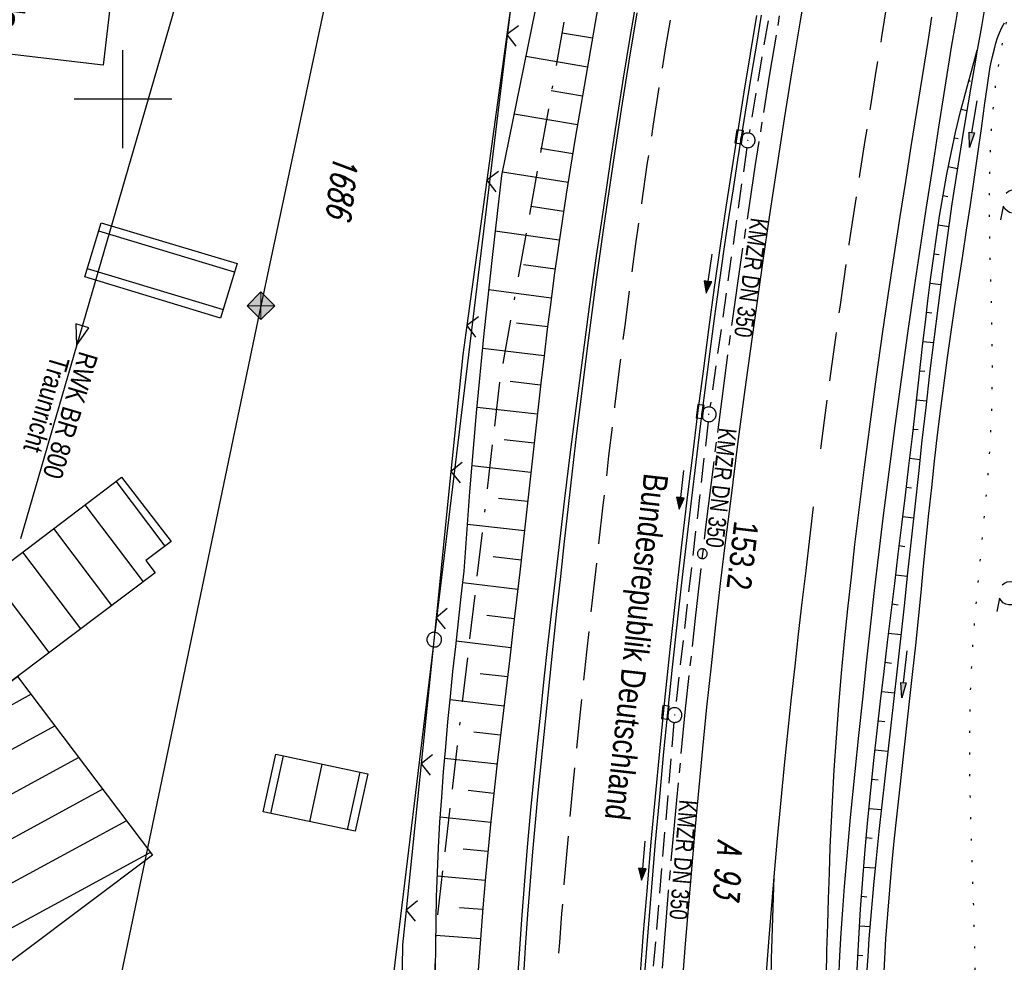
# Model space of a CAD drawing. Extents: x 510637 to 511182, y 471777 to 472747.
# Tile 20 of 42: x 510789 to 510890, y 472212 to 472308. Entities that reach past the tile are written whole.
import ezdxf
from ezdxf.enums import TextEntityAlignment as Align

# ---------------------------------------------------------------- set-up
doc = ezdxf.new("R2010")
doc.units = 0
doc.header["$LTSCALE"] = 10
doc.header["$MEASUREMENT"] = 0
for name, pattern in [('ACAD_ISO16W100', [73, 15, -6.5, 15, -6.5, 15, -7, 1, -7]), ('ACHSE', [5.5, 4, -0.5, 0.5, -0.5]), ('AUSGEZOGEN', [0]), ('LT00', [0]), ('LT05', [0.7, 0.5, -0.2]), ('LT07', [0.22, 0.02, -0.2]), ('STRICHLINIE2', [0.375, 0.25, -0.125])]:
    doc.linetypes.add(name, pattern=pattern)
doc.layers.get('0').update_dxf_attribs({"linetype": 'LT00'})
for name, color, linetype in [('-AX-020', 250, 'ACHSE'), ('-Halt-Pfeil', 4, 'LT00'), ('-Haltung', 182, 'STRICHLINIE2'), ('-Haltungsbeschriftung', 182, 'LT00'), ('-ST-20-1', 250, 'LT00'), ('ABWASSERLTG', 24, 'LT00'), ('ABWASSERLTG_FLIEßPF', 26, 'Continuous'), ('ABWASSERLTG_TEXT', 26, 'Continuous'), ('BAB-KABEL', 220, 'ACAD_ISO16W100'), ('BRD', 255, 'Continuous'), ('BW_TEXT', 20, 'AUSGEZOGEN'), ('DFK_AB_L', 21, 'LT00'), ('DFK_AB_P', 7, 'LT00'), ('DFK_BEB_SCHR', 254, 'LT00'), ('DFK_BEBAUUNG', 250, 'LT00'), ('DFK_BES-NAME', 255, 'LT00'), ('DFK_FLUR_NR', 250, 'LT00'), ('GEHOELZ_SYMB', 252, 'Continuous'), ('PFEIL', 140, 'AUSGEZOGEN'), ('STROM_FREILTG', 80, 'STROMFREILEITUNG'), ('STROM_TEXT', 80, 'Continuous'), ('V94_AFBR_BAB', 250, 'LT00'), ('V94_BOESCH', 250, 'LT00'), ('V94_BOSCHUNG', 250, 'LT00'), ('V94_GEHOELZ', 250, 'LT07'), ('V94_GRABEN', 250, 'LT00'), ('V94_KA_PRUF', 182, 'LT00'), ('V94_LD_MARK', 250, 'LT00'), ('V94_LG_MARK', 250, 'LT05'), ('V94_RASTER', 250, 'LT00'), ('V94_RINNE', 182, 'LT00'), ('V94_SINKK', 182, 'LT00'), ('V94_ZAUN', 40, 'LT00')]:
    doc.layers.add(name, color=color, linetype=linetype)
doc.styles.add('Beschrift', font='ARIAL.TTF')
doc.styles.add('Haltungsbeschriftung', font='ARIAL.TTF', dxfattribs={"width": 0.75})
doc.styles.get("Standard").update_dxf_attribs({"font": 'romans.shx'})
doc.styles.add('Strom', font='txt.shx')
doc.styles.add('Versorgungsltg', font='ARIAL.TTF', dxfattribs={"width": 0.8, "height": 2})
doc.linetypes.add('STROMFREILEITUNG', pattern='A,12.7,-5.5,["xx",Strom,S=2.5,R=0,X=-2.6,Y=-0.85],-4.35', length=22.55)

# ---------------------------------------------------------------- blocks, each defined once
blk = doc.blocks.new('SYMB0003')
at = {"color": 0, "linetype": 'ByBlock'}
for p, q in [((-0.015712, 0), (0.010166, 0.012015)), ((0, -0.021257), (-0.015712, 0)), ((0.010166, 0.012015), (0, -0.021257))]:
    blk.add_line(p, q, dxfattribs=at)
for points in [[(-0.031395, 0.499013), (-0.093691, 0.491144), (-0.154509, 0.475528), (-0.21289, 0.452414), (-0.267913, 0.422164), (-0.318712, 0.385257), (-0.364484, 0.342274), (-0.404509, 0.293893), (-0.438154, 0.240877), (-0.464888, 0.184062), (-0.484292, 0.124345), (-0.496058, 0.062667), (-0.5, 0)], [(-0.5, 0), (-0.496058, -0.062667), (-0.484292, -0.124345), (-0.464888, -0.184062), (-0.438154, -0.240877), (-0.404509, -0.293893), (-0.364485, -0.342274), (-0.318712, -0.385257), (-0.267914, -0.422164), (-0.21289, -0.452414), (-0.154509, -0.475529), (-0.093691, -0.491144), (-0.031395, -0.499014), (0.031395, -0.499014)], [(0.5, 0), (0.496057, 0.062667), (0.484292, 0.124345), (0.464888, 0.184062), (0.438153, 0.240877), (0.404509, 0.293893), (0.364484, 0.342274), (0.318712, 0.385257), (0.267913, 0.422164), (0.21289, 0.452414), (0.154509, 0.475528), (0.093691, 0.491144), (0.031395, 0.499013), (-0.031395, 0.499013)], [(0.031395, -0.499014), (0.093691, -0.491144), (0.154509, -0.475529), (0.21289, -0.452414), (0.267914, -0.422164), (0.318712, -0.385257), (0.364485, -0.342274), (0.404509, -0.293893), (0.438154, -0.240877), (0.464889, -0.184062), (0.484292, -0.124345), (0.496058, -0.062667), (0.5, 0)]]:
    blk.add_lwpolyline(points, dxfattribs=at)
blk = doc.blocks.new('SYMB0002')
at = {"color": 0, "linetype": 'ByBlock'}
for points in [[(-0.031395, 0.499013), (-0.093691, 0.491144), (-0.154509, 0.475528), (-0.21289, 0.452414), (-0.267913, 0.422164), (-0.318712, 0.385257), (-0.364484, 0.342274), (-0.404509, 0.293893), (-0.438154, 0.240877), (-0.464888, 0.184062), (-0.484292, 0.124345), (-0.496058, 0.062667), (-0.5, 0)], [(-0.5, 0), (-0.496058, -0.062667), (-0.484292, -0.124345), (-0.464888, -0.184062), (-0.438154, -0.240877), (-0.404509, -0.293893), (-0.364485, -0.342274), (-0.318712, -0.385257), (-0.267914, -0.422164), (-0.21289, -0.452414), (-0.154509, -0.475529), (-0.093691, -0.491144), (-0.031395, -0.499014), (0.031395, -0.499014)], [(0.5, 0), (0.496057, 0.062667), (0.484292, 0.124345), (0.464888, 0.184062), (0.438153, 0.240877), (0.404509, 0.293893), (0.364484, 0.342274), (0.318712, 0.385257), (0.267913, 0.422164), (0.21289, 0.452414), (0.154509, 0.475528), (0.093691, 0.491144), (0.031395, 0.499013), (-0.031395, 0.499013)], [(0.031395, -0.499014), (0.093691, -0.491144), (0.154509, -0.475529), (0.21289, -0.452414), (0.267914, -0.422164), (0.318712, -0.385257), (0.364485, -0.342274), (0.404509, -0.293893), (0.438154, -0.240877), (0.464889, -0.184062), (0.484292, -0.124345), (0.496058, -0.062667), (0.5, 0)]]:
    blk.add_lwpolyline(points, dxfattribs=at)
blk = doc.blocks.new('SYMB0024')
at = {"color": 0, "linetype": 'ByBlock'}
for p, q in [((-0.5, 0.5), (0, 0)), ((0, 0), (0.5, 0.5))]:
    blk.add_line(p, q, dxfattribs=at)
blk = doc.blocks.new('Pfreil3')
at = {"layer": 'PFEIL'}
blk.add_hatch(color=256, dxfattribs=at).paths.add_polyline_path([(-1.55, 0.27), (-1.55, -0.27), (0, 0)])
for p, q in [((-1.55, 0), (-4.83, 0)), ((-1.55, -0.27), (-1.55, 0.27)), ((-1.55, 0.27), (0, 0)), ((0, 0), (-1.55, -0.27))]:
    blk.add_line(p, q, dxfattribs=at)
blk = doc.blocks.new('SYMB0652')
at = {"color": 0, "linetype": 'ByBlock'}
blk.add_lwpolyline([(-0.15, -0.075), (0.15, -0.075), (0.15, 0.075), (-0.15, 0.075), (-0.15, -0.075)], dxfattribs=at)
blk = doc.blocks.new('GEHOELZ_SYMB')
at = {"layer": 'GEHOELZ_SYMB'}
blk.add_line((0, 0), (1.4, 0), dxfattribs=at)
blk.add_lwpolyline([(-1.39, 0.02), (-1.61, 0.22), (-1.78, 0.47), (-1.88, 0.76), (-1.9, 1.06), (-1.84, 1.36), (-1.72, 1.64), (-1.53, 1.87), (-1.28, 2.05), (-1, 2.16), (-0.7, 2.2), (-0.4, 2.16), (-0.12, 2.05), (0.13, 1.87), (0.32, 1.64), (0.44, 1.36), (0.5, 1.06), (0.48, 0.76), (0.38, 0.47), (0.21, 0.22), (-0.01, 0.02)], dxfattribs=at)
blk = doc.blocks.new('ABWASSER-FLIEßPF')
at = {"layer": 'ABWASSERLTG_FLIEßPF'}
for p, q in [((0, 0), (-0.211, 0.07)), ((-0.211, 0.07), (-0.211, -0.07)), ((-0.211, -0.07), (0, 0))]:
    blk.add_line(p, q, dxfattribs=at)
blk = doc.blocks.new('SYMB0070')
at = {"color": 0, "linetype": 'ByBlock'}
for p, q in [((-0.5, 0), (0.2, 0)), ((0.5, 0), (0.2, 0.1)), ((0.2, 0.1), (0.2, 0)), ((0.468, 0), (0.21, 0.086)), ((0.21, 0.086), (0.21, -0.086)), ((0.21, -0.086), (0.468, 0)), ((0.22, -0.072), (0.437, 0)), ((0.23, -0.058), (0.405, 0)), ((0.24, -0.045), (0.374, 0)), ((0.342, 0), (0.25, 0.031)), ((0.25, 0.031), (0.25, -0.031)), ((0.25, -0.031), (0.342, 0)), ((0.26, -0.017), (0.31, 0)), ((0.27, -0.003), (0.279, 0))]:
    blk.add_line(p, q, dxfattribs=at)
for points in [[(0.2, 0), (0.2, -0.1), (0.5, 0)], [(0.437, 0), (0.22, 0.072), (0.22, -0.072)], [(0.405, 0), (0.23, 0.058), (0.23, -0.058)], [(0.374, 0), (0.24, 0.045), (0.24, -0.045)], [(0.31, 0), (0.26, 0.017), (0.26, -0.017)], [(0.279, 0), (0.27, 0.003), (0.27, -0.003)]]:
    blk.add_lwpolyline(points, dxfattribs=at)

msp = doc.modelspace()

# ---------------------------------------------------------------- hatches: boundary and pattern name
at = {"layer": 'STROM_TEXT'}
h = msp.add_hatch(color=256, dxfattribs=at)
h.paths.add_polyline_path([(510815.5, 472278.91), (510814.09, 472278.91), (510814.09, 472277.5)])
h.paths.add_polyline_path([(510814.09, 472280.32), (510814.09, 472278.91), (510815.5, 472278.91)])
h.paths.add_polyline_path([(510814.09, 472280.32), (510812.68, 472278.91), (510814.09, 472278.91)])
h.paths.add_polyline_path([(510814.09, 472278.91), (510812.68, 472278.91), (510814.09, 472277.5)])

# ---------------------------------------------------------------- linework, layer by layer
at = {"layer": '-AX-020', "ltscale": 0.2, "flags": 128}
msp.add_lwpolyline([(511023.59, 472714.43), (511020.98, 472710.35), (511016.01, 472702.43), (511011.12, 472694.47), (511006.29, 472686.47), (511001.53, 472678.43), (510996.84, 472670.35), (510992.22, 472662.22), (510987.67, 472654.06), (510983.19, 472645.86), (510978.78, 472637.62), (510974.44, 472629.35), (510970.17, 472621.04), (510965.98, 472612.69), (510961.85, 472604.3), (510957.8, 472595.88), (510953.82, 472587.43), (510949.91, 472578.94), (510946.07, 472570.42), (510942.31, 472561.87), (510938.62, 472553.28), (510935.01, 472544.67), (510931.46, 472536.02), (510928, 472527.34), (510924.6, 472518.64), (510921.29, 472509.9), (510918.04, 472501.14), (510914.87, 472492.35), (510911.78, 472483.53), (510908.76, 472474.69), (510905.82, 472465.82), (510902.96, 472456.92), (510900.17, 472448), (510897.45, 472439.06), (510894.82, 472430.1), (510892.26, 472421.11), (510889.78, 472412.1), (510887.37, 472403.07), (510885.04, 472394.02), (510882.79, 472384.95), (510880.62, 472375.87), (510878.53, 472366.76), (510876.51, 472357.64), (510874.57, 472348.49), (510872.71, 472339.34), (510870.93, 472330.16), (510869.23, 472320.98), (510867.6, 472311.77), (510866.06, 472302.56), (510864.59, 472293.33), (510863.2, 472284.09), (510861.89, 472274.84), (510860.67, 472265.57), (510859.52, 472256.3), (510858.45, 472247.02), (510857.45, 472237.73), (510856.54, 472228.43), (510855.71, 472219.12), (510854.96, 472209.81), (510854.29, 472200.49), (510853.7, 472191.16), (510853.18, 472181.83), (510852.75, 472172.5), (510852.4, 472163.16), (510852.13, 472153.82), (510851.93, 472144.48), (510851.82, 472135.13), (510851.79, 472125.79), (510851.84, 472116.44), (510851.96, 472107.1), (510852.01, 472104.71), (510852.24, 472095.37), (510852.54, 472086.03), (510852.93, 472076.69), (510853.39, 472067.36), (510853.92, 472058.03), (510854.53, 472048.71), (510855.21, 472039.39), (510855.96, 472030.07), (510856.78, 472020.77), (510857.67, 472011.46), (510858.63, 472002.17), (510859.65, 471992.88), (510860.73, 471983.6), (510861.88, 471974.33), (510863.09, 471965.06), (510864.36, 471955.8), (510865.69, 471946.55), (510867.08, 471937.31), (510868.53, 471928.08), (510870.02, 471918.86), (510871.58, 471909.64), (510873.18, 471900.44), (510874.84, 471891.24), (510876.54, 471882.05), (510878.3, 471872.88), (510880.1, 471863.71), (510881.95, 471854.55), (510883.84, 471845.4), (510885.78, 471836.26), (510887.76, 471827.12), (510889.78, 471818), (510891.83, 471808.88), (510893.93, 471799.78), (510894.29, 471798.25)], dxfattribs=at)
at = {"layer": '-Haltung'}
for p, q in [((510869.66, 472330.2), (510863.96, 472296.54)), ((510863.73, 472295.06), (510859.97, 472268.56)), ((510859.78, 472267.07), (510856.44, 472237.86)), ((510856.29, 472236.37), (510853.89, 472208.07))]:
    msp.add_line(p, q, dxfattribs=at)
at = {"layer": 'ABWASSERLTG', "flags": 128}
msp.add_lwpolyline([(510928.78, 472388.83), (510909.4, 472387.79), (510865.65, 472386.21), (510827.2, 472384.79), (510789.53, 472255.1)], dxfattribs=at)
at = {"layer": 'BAB-KABEL', "ltscale": 0.03, "flags": 128}
msp.add_lwpolyline([(511002.28, 472716.92), (510983.88, 472687.19), (510959.58, 472643.76), (510934.3, 472604.33), (510904.8, 472574.33), (510913.91, 472558.29), (510911.7, 472550.67), (510911.23, 472549.24), (510895.97, 472514.71), (510882.66, 472477.92), (510872.4, 472460.75), (510857.5, 472432.35), (510836.1, 472381.12), (510836.28, 472368.89), (510832.94, 472355.97), (510830.18, 472332.03), (510848.22, 472325.54), (510838.51, 472271.42), (510831.97, 472215.43), (510830.7, 472169.39), (510828.83, 472118.66), (510829.08, 472067.62), (510833.95, 472011.74), (510842.44, 471951.44), (510849.98, 471906.34), (510856.18, 471866.27), (510867.23, 471812.82), (510870.2, 471801.06)], dxfattribs=at)
at = {"layer": 'DFK_AB_L'}
for p, q in [((510831.89, 472245.55), (510839.96, 472311.92)), ((510827.49, 472209.13), (510831.71, 472244.07))]:
    msp.add_line(p, q, dxfattribs=at)
at = {"layer": 'DFK_BEB_SCHR'}
for p, q in [((510811.41, 472282.35), (510797.52, 472286.52)), ((510796.35, 472282.7), (510810.24, 472278.53)), ((510804.3, 472254.37), (510799.3, 472260.99)), ((510796.11, 472258.57), (510802.06, 472250.71)), ((510798.86, 472248.3), (510792.93, 472256.15)), ((510789.74, 472253.74), (510795.66, 472245.9)), ((510792.47, 472243.49), (510786.55, 472251.32)), ((510790.62, 472239.23), (510756.26, 472220.55)), ((510758.7, 472217.33), (510793.05, 472236)), ((510795.49, 472232.77), (510761.14, 472214.1)), ((510815.12, 472227.04), (510816.41, 472232.94)), ((510820.33, 472232.11), (510819.04, 472226.22)), ((510822.95, 472225.4), (510824.24, 472231.28)), ((510763.58, 472210.87), (510797.92, 472229.54)), ((510800.35, 472226.31), (510766.02, 472207.65)), ((510768.46, 472204.42), (510802.79, 472223.08))]:
    msp.add_line(p, q, dxfattribs=at)
at = {"layer": 'DFK_BEBAUUNG'}
for points in [[(510720.06, 472282.91, 0), (510734.92, 472290.99, 0), (510737.42, 472289.1, 0), (510746.91, 472276.46, 0), (510766.17, 472251.03, 0), (510773.46, 472241.4, 0), (510779.34, 472233.62, 0), (510789.24, 472241.06, 0), (510803.01, 472222.79, 0), (510782.85, 472207.67, 0), (510794.25, 472192.62, 0), (510783.51, 472184.52, 0), (510722.79, 472264.82, 0), (510720.06, 472282.91, 0)], [(510797.78, 472287.38, 0), (510811.67, 472283.21, 0), (510809.97, 472277.65, 0), (510796.1, 472281.87, 0), (510797.78, 472287.38, 0)], [(510779.34, 472233.62, 0), (510773.46, 472241.4, 0), (510799.86, 472261.41, 0), (510804.94, 472254.84, 0), (510802.34, 472252.9, 0), (510803.28, 472251.63, 0), (510789.24, 472241.06, 0), (510779.34, 472233.62, 0)], [(510814.33, 472227.21, 0), (510815.62, 472233.11, 0), (510825.03, 472231.11, 0), (510823.73, 472225.24, 0), (510814.33, 472227.21, 0)]]:
    msp.add_polyline3d(points, dxfattribs=at)
at = {"layer": 'STROM_FREILTG', "ltscale": 0.1}
msp.add_lwpolyline([(510905.66, 472728.2), (510864.67, 472516.83), (510814.09, 472278.91), (510736.48, 471907.84), (510717.74, 471818.86)], dxfattribs=at)
at = {"layer": 'STROM_TEXT', "lineweight": 0}
for p, q in [((510814.09, 472280.32), (510814.09, 472277.5)), ((510812.68, 472278.91), (510815.5, 472278.91))]:
    msp.add_line(p, q, dxfattribs=at)
at = {"layer": 'STROM_TEXT', "linetype": 'Continuous', "flags": 128}
msp.add_lwpolyline([(510814.09, 472277.5), (510815.5, 472278.91), (510814.09, 472280.32), (510812.68, 472278.91)], close=True, dxfattribs=at)
at = {"layer": 'V94_AFBR_BAB'}
for points in [[(510857.17, 472209.75), (510857.48, 472213.74), (510857.8, 472217.74), (510858.14, 472221.73), (510858.49, 472225.73), (510858.85, 472229.72), (510859.24, 472233.71), (510859.66, 472237.92), (510860.11, 472242.13), (510860.58, 472246.33), (510861.06, 472250.54), (510861.57, 472254.74), (510862.09, 472258.94), (510862.86, 472265.03), (510863.67, 472271.12), (510864.51, 472277.21), (510865.38, 472283.29), (510866.1, 472288.19), (510866.84, 472293.1), (510867.6, 472298), (510868.38, 472302.9), (510869.18, 472307.79), (510869.8, 472311.45)], [(510840.21, 472208.29), (510840.46, 472212.26), (510840.74, 472216.23), (510841.05, 472220.19), (510841.34, 472223.63), (510841.65, 472227.07), (510841.98, 472230.5), (510842.32, 472233.93), (510842.68, 472237.37), (510843.04, 472240.8), (510843.42, 472244.23), (510843.98, 472249.23), (510844.56, 472254.23), (510845.15, 472259.22), (510845.76, 472264.22), (510846.39, 472269.21), (510847.04, 472274.14), (510847.7, 472279.07), (510848.39, 472284), (510849.11, 472288.92), (510849.85, 472293.84), (510850.49, 472298), (510851.15, 472302.16), (510851.83, 472306.32), (510852.52, 472310.47)], [(510873.14, 472210.14), (510873.24, 472212.51), (510873.37, 472214.87), (510873.53, 472217.23), (510873.71, 472219.59), (510873.9, 472221.94), (510874.11, 472224.29), (510874.34, 472226.64), (510874.57, 472228.99), (510874.81, 472231.33), (510875.18, 472235.03), (510875.57, 472238.73), (510875.97, 472242.43), (510876.37, 472246.13), (510876.79, 472249.82), (510877.22, 472253.52), (510877.67, 472257.22), (510878.26, 472261.94), (510878.88, 472266.66), (510879.52, 472271.38), (510880.18, 472276.1), (510880.86, 472280.81), (510881.47, 472284.9), (510882.09, 472288.99), (510882.72, 472293.07), (510883.36, 472297.16), (510884.01, 472301.24), (510884.66, 472305.32), (510885.07, 472307.82), (510885.48, 472310.32)]]:
    msp.add_lwpolyline(points, dxfattribs=at)
at = {"layer": 'V94_BOESCH'}
for points in [[(510848.55, 472309.59), (510848.08, 472306.84), (510847.6, 472304.08), (510847.12, 472301.33), (510846.65, 472298.57), (510846.18, 472295.82), (510845.73, 472293.06), (510845.28, 472290.3), (510844.86, 472287.54), (510844.45, 472284.78), (510844.06, 472282.03), (510843.7, 472279.28), (510843.35, 472276.53), (510843.02, 472273.78), (510842.69, 472271.02), (510842.38, 472268.26), (510842.07, 472265.5), (510841.77, 472262.74), (510841.46, 472259.98), (510841.16, 472257.23), (510840.85, 472254.47), (510840.54, 472251.71), (510840.21, 472248.88), (510839.87, 472246.06), (510839.54, 472243.23), (510839.2, 472240.4), (510838.86, 472237.58), (510838.52, 472234.75), (510838.2, 472231.92), (510837.88, 472229.1), (510837.58, 472226.27), (510837.3, 472223.43), (510837.03, 472220.6), (510836.76, 472217.41), (510836.52, 472214.23), (510836.3, 472211.04)], [(510831.94, 472211.07), (510831.95, 472213.56), (510831.98, 472216.05), (510832.04, 472218.54), (510832.12, 472221.03), (510832.24, 472223.6), (510832.38, 472226.16), (510832.56, 472228.73), (510832.75, 472231.3), (510832.97, 472233.86), (510833.2, 472236.42), (510833.45, 472238.99), (510833.71, 472241.55), (510833.99, 472244.11), (510834.27, 472246.67), (510834.56, 472249.23), (510834.85, 472251.8), (510835.45, 472259.9), (510836.13, 472267.99), (510836.91, 472276.08), (510837.77, 472284.16), (510838.71, 472292.22), (510842.14, 472309.1)], [(510874.96, 472210.47), (510875.06, 472212.35), (510875.16, 472214.24), (510875.36, 472217.3), (510875.59, 472220.34), (510875.84, 472223.38), (510876.11, 472226.42), (510876.41, 472229.45), (510876.72, 472232.48), (510877.05, 472235.51), (510877.39, 472238.53), (510877.75, 472241.56), (510878.1, 472244.55), (510878.47, 472247.55), (510878.84, 472250.55), (510879.21, 472253.55), (510879.57, 472256.55), (510879.94, 472259.55), (510880.3, 472262.55), (510880.66, 472265.56), (510881, 472268.57), (510881.25, 472270.74), (510881.49, 472272.91), (510881.73, 472275.08), (510881.98, 472277.25), (510882.23, 472279.42), (510882.5, 472281.59), (510882.79, 472283.75), (510883.1, 472285.91), (510883.43, 472288.07), (510883.79, 472290.22), (510884.18, 472292.36), (510884.6, 472294.49), (510885.06, 472296.62), (510885.57, 472298.74), (510885.89, 472299.99), (510886.23, 472301.25), (510886.58, 472302.5), (510886.93, 472303.75), (510887.28, 472305)]]:
    msp.add_lwpolyline(points, dxfattribs=at)
at = {"layer": 'V94_BOSCHUNG'}
for p, q in [((510847.97, 472306.23), (510844.87, 472306.76)), ((510887.22, 472304.79), (510887.25, 472304.78)), ((510847.46, 472303.28), (510841.17, 472304.36)), ((510886.41, 472301.9), (510886.56, 472301.86)), ((510846.95, 472300.32), (510843.76, 472300.87)), ((510846.44, 472297.37), (510839.98, 472298.46)), ((510885.64, 472299), (510886.2, 472298.85)), ((510884.94, 472296.07), (510885.33, 472295.98)), ((510845.95, 472294.43), (510842.66, 472294.97)), ((510845.47, 472291.49), (510838.78, 472292.54)), ((510884.32, 472293.12), (510885.24, 472292.94)), ((510883.78, 472290.16), (510884.28, 472290.07)), ((510845.01, 472288.55), (510841.7, 472289.05)), ((510844.57, 472285.6), (510838.04, 472286.54)), ((510883.29, 472287.19), (510884.36, 472287.02)), ((510882.85, 472284.21), (510883.4, 472284.14)), ((510844.15, 472282.65), (510840.92, 472283.1)), ((510843.75, 472279.7), (510837.37, 472280.53)), ((510882.46, 472281.23), (510883.55, 472281.09)), ((510882.09, 472278.25), (510882.63, 472278.19)), ((510843.38, 472276.75), (510840.22, 472277.14)), ((510881.75, 472275.27), (510882.79, 472275.15)), ((510843.02, 472273.78), (510836.75, 472274.53)), ((510881.42, 472272.28), (510881.92, 472272.23)), ((510842.67, 472270.81), (510839.57, 472271.17)), ((510881.08, 472269.3), (510882.09, 472269.19)), ((510842.33, 472267.84), (510836.18, 472268.53)), ((510880.75, 472266.32), (510881.25, 472266.27)), ((510842, 472264.87), (510838.96, 472265.2)), ((510880.4, 472263.35), (510881.42, 472263.22)), ((510841.67, 472261.89), (510835.66, 472262.55)), ((510880.04, 472260.37), (510880.56, 472260.31)), ((510841.35, 472258.91), (510838.38, 472259.23)), ((510879.68, 472257.39), (510880.77, 472257.26)), ((510841.02, 472255.93), (510835.19, 472256.56)), ((510879.31, 472254.41), (510879.88, 472254.34)), ((510840.68, 472252.94), (510837.83, 472253.26)), ((510878.95, 472251.44), (510880.13, 472251.29)), ((510840.34, 472249.94), (510834.71, 472250.6)), ((510878.58, 472248.46), (510879.19, 472248.38)), ((510839.98, 472246.95), (510837.18, 472247.29)), ((510878.22, 472245.48), (510879.48, 472245.33)), ((510839.63, 472243.98), (510834.05, 472244.65)), ((510877.86, 472242.5), (510878.51, 472242.42)), ((510839.27, 472241), (510836.5, 472241.33)), ((510877.51, 472239.52), (510878.82, 472239.37)), ((510838.91, 472238.02), (510833.42, 472238.68)), ((510877.17, 472236.53), (510877.82, 472236.46)), ((510838.56, 472235.05), (510835.84, 472235.37)), ((510876.84, 472233.55), (510878.13, 472233.42)), ((510838.22, 472232.08), (510832.86, 472232.68)), ((510876.52, 472230.57), (510877.16, 472230.5)), ((510837.89, 472229.11), (510835.26, 472229.39)), ((510876.22, 472227.58), (510877.47, 472227.46)), ((510837.57, 472226.14), (510832.42, 472226.67)), ((510875.94, 472224.59), (510876.55, 472224.53)), ((510837.27, 472223.17), (510834.76, 472223.41)), ((510875.69, 472221.59), (510876.85, 472221.5)), ((510837, 472220.21), (510832.11, 472220.64)), ((510875.45, 472218.6), (510876.01, 472218.56)), ((510836.74, 472217.24), (510834.38, 472217.43)), ((510875.25, 472215.6), (510876.32, 472215.53)), ((510836.52, 472214.26), (510831.96, 472214.59)), ((510875.07, 472212.6), (510875.58, 472212.57))]:
    msp.add_line(p, q, dxfattribs=at)
at = {"layer": 'V94_GEHOELZ', "linetype": 'LT07', "flags": 128}
msp.add_lwpolyline([(510927.97, 472179.47), (510929.17, 472179.44), (510930.37, 472179.5), (510931.56, 472179.63), (510932.75, 472179.84), (510933.91, 472180.12), (510935.05, 472180.49), (510936.17, 472180.93), (510937.26, 472181.44), (510938.31, 472182.02), (510939.31, 472182.67), (510939.75, 472185.99), (510940.1, 472189.31), (510940.37, 472192.64), (510940.55, 472195.98), (510940.66, 472199.32), (510940.68, 472202.66), (510940.62, 472206), (510940.48, 472209.34), (510940.26, 472212.68), (510940.02, 472216.01), (510939.78, 472219.34), (510939.54, 472222.67), (510939.31, 472226), (510939.09, 472229.33), (510938.88, 472232.66), (510938.68, 472235.99), (510938.5, 472239.31), (510938.34, 472242.63), (510938.2, 472245.95), (510938.08, 472249.27), (510937.98, 472252.59), (510937.92, 472255.23), (510937.88, 472257.88), (510937.84, 472260.52), (510937.82, 472263.17), (510937.79, 472265.81), (510937.77, 472268.46), (510937.74, 472271.11), (510937.71, 472273.77), (510937.67, 472276.43), (510937.62, 472279.1), (510937.55, 472281.77), (510937.46, 472284.45), (510937.36, 472287.14), (510937.22, 472289.84), (510937.13, 472291.34), (510937.03, 472292.84), (510936.91, 472294.34), (510936.77, 472295.84), (510936.59, 472297.33), (510936.39, 472298.81), (510936.14, 472300.27), (510935.86, 472301.72), (510935.52, 472303.15), (510935.13, 472304.57), (510934.69, 472305.96), (510934.18, 472307.32), (510933.64, 472308.58), (510933.04, 472309.82), (510932.39, 472311.04), (510931.7, 472312.24), (510930.97, 472313.42), (510930.19, 472314.58), (510929.39, 472315.74), (510928.56, 472316.88), (510927.71, 472318.01), (510926.83, 472319.14), (510925.95, 472320.26), (510925.06, 472321.38), (510924.18, 472322.48), (510923.29, 472323.57), (510922.4, 472324.65), (510921.5, 472325.71), (510920.59, 472326.76), (510919.67, 472327.79), (510918.73, 472328.78), (510917.77, 472329.75), (510916.8, 472330.68), (510915.81, 472331.56), (510914.8, 472332.4), (510913.92, 472333.07), (510913.03, 472333.71), (510912.11, 472334.32), (510911.15, 472334.89), (510910.15, 472335.43), (510909.12, 472335.95), (510908.03, 472336.44), (510906.88, 472336.9), (510905.67, 472337.35), (510904.88, 472337.61), (510904.06, 472337.86), (510903.23, 472338.09), (510902.4, 472338.3), (510901.58, 472338.46), (510900.76, 472338.59), (510899.98, 472338.66), (510899.22, 472338.68), (510898.5, 472338.64), (510897.83, 472338.53), (510897.21, 472338.35), (510896.65, 472338.08), (510896.17, 472337.73), (510895.79, 472337.31), (510895.47, 472336.83), (510895.21, 472336.28), (510895, 472335.67), (510894.82, 472335.01), (510894.68, 472334.32), (510894.57, 472333.59), (510894.48, 472332.83), (510894.41, 472332.06), (510894.34, 472331.28), (510894.27, 472330.5), (510894.09, 472328.65), (510893.87, 472326.84), (510893.62, 472325.08), (510893.35, 472323.35), (510893.06, 472321.66), (510892.75, 472319.99), (510892.43, 472318.36), (510892.1, 472316.75), (510891.77, 472315.17), (510891.43, 472313.6), (510891.09, 472312.05), (510890.76, 472310.51), (510890.44, 472308.97), (510890.14, 472307.45), (510889.85, 472305.92), (510889.58, 472304.39), (510889.34, 472302.86), (510889.12, 472301.32), (510888.94, 472299.76), (510888.78, 472298), (510888.66, 472296.22), (510888.57, 472294.43), (510888.52, 472292.62), (510888.5, 472290.8), (510888.49, 472288.96), (510888.51, 472287.12), (510888.54, 472285.27), (510888.58, 472283.41), (510888.63, 472281.54), (510888.68, 472279.67), (510888.72, 472277.8), (510888.76, 472275.92), (510888.78, 472274.05), (510888.79, 472272.17), (510888.77, 472270.3), (510888.73, 472268.44), (510888.65, 472266.45), (510888.54, 472264.46), (510888.41, 472262.48), (510888.26, 472260.51), (510888.09, 472258.54), (510887.9, 472256.57), (510887.72, 472254.61), (510887.53, 472252.64), (510887.34, 472250.69), (510887.16, 472248.73), (510886.99, 472246.77), (510886.84, 472244.81), (510886.71, 472242.85), (510886.61, 472240.89), (510886.53, 472238.84), (510886.49, 472236.79), (510886.47, 472234.73), (510886.47, 472232.67), (510886.5, 472230.61), (510886.54, 472228.55), (510886.59, 472226.48), (510886.65, 472224.42), (510886.72, 472222.35), (510886.79, 472220.28), (510886.86, 472218.21), (510886.92, 472216.14), (510886.98, 472214.07), (510887.01, 472212.51), (510887.04, 472210.94), (510887.08, 472209.38), (510887.13, 472207.82), (510887.2, 472206.26), (510887.29, 472204.7), (510887.41, 472203.15), (510887.56, 472201.6), (510887.76, 472200.06), (510888.01, 472198.52), (510888.31, 472196.99), (510888.67, 472195.46), (510889.09, 472193.94), (510889.59, 472192.44), (510890.17, 472190.94), (510890.54, 472190.07), (510890.94, 472189.22), (510891.38, 472188.39), (510891.85, 472187.58), (510892.36, 472186.8), (510892.9, 472186.06), (510893.49, 472185.38), (510894.12, 472184.74), (510894.79, 472184.17), (510895.52, 472183.67), (510896.25, 472183.26), (510897.02, 472182.91), (510897.82, 472182.62), (510898.65, 472182.37), (510899.49, 472182.16), (510900.36, 472181.99), (510901.23, 472181.83), (510902.1, 472181.69), (510903.84, 472181.43), (510905.56, 472181.19), (510907.27, 472180.98), (510908.98, 472180.79), (510910.68, 472180.61), (510912.38, 472180.46), (510914.08, 472180.31), (510916.38, 472180.14), (510918.69, 472179.98), (510921, 472179.84), (510923.32, 472179.71), (510925.65, 472179.59), (510927.97, 472179.47)], close=True, dxfattribs=at)
at = {"layer": 'V94_GRABEN'}
for points in [[(510888.12, 472309.88), (510887.71, 472307.44), (510887.28, 472305), (510886.97, 472303.21), (510886.65, 472301.43), (510886.34, 472299.64), (510885.76, 472296.2), (510885.21, 472292.75), (510884.69, 472289.31), (510884.19, 472285.85), (510883.72, 472282.39), (510883.27, 472278.93), (510882.83, 472275.47), (510882.41, 472272), (510882.01, 472268.53), (510881.63, 472265.15), (510881.26, 472261.77), (510880.89, 472258.39), (510880.53, 472255.01), (510880.16, 472251.63), (510879.8, 472248.25), (510879.43, 472244.88), (510879.06, 472241.51), (510878.75, 472238.79), (510878.44, 472236.08), (510878.13, 472233.36), (510877.82, 472230.65), (510877.52, 472227.93), (510877.23, 472225.21), (510876.95, 472222.48), (510876.68, 472219.74), (510876.44, 472217), (510876.21, 472214.24), (510876.08, 472212.45), (510875.97, 472210.65)], [(510877.73, 472210.25), (510877.83, 472212.26), (510877.95, 472214.27), (510878.13, 472216.76), (510878.33, 472219.25), (510878.55, 472221.74), (510878.8, 472224.22), (510879.05, 472226.7), (510879.32, 472229.18), (510879.6, 472231.66), (510879.88, 472234.13), (510880.16, 472236.61), (510880.43, 472239.09), (510880.7, 472241.56), (510880.99, 472244.25), (510881.26, 472246.93), (510881.53, 472249.62), (510881.79, 472252.3), (510882.06, 472254.99), (510882.34, 472257.68), (510882.62, 472260.36), (510882.91, 472263.05), (510883.22, 472265.73), (510883.55, 472268.42), (510883.89, 472271.02), (510884.25, 472273.63), (510884.62, 472276.23), (510885, 472278.83), (510885.39, 472281.44), (510885.79, 472284.03), (510886.19, 472286.63), (510886.58, 472289.23), (510886.97, 472291.82), (510887.35, 472294.42), (510887.71, 472297.01), (510888.06, 472299.6), (510888.19, 472300.53), (510888.31, 472301.45), (510888.45, 472302.38), (510888.61, 472303.31), (510888.8, 472304.24), (510889.03, 472305.16), (510889.18, 472305.71), (510889.35, 472306.26), (510889.56, 472306.79), (510889.79, 472307.31), (510890.06, 472307.8)]]:
    msp.add_lwpolyline(points, dxfattribs=at)
at = {"layer": 'V94_LD_MARK'}
for points in [[(510840.91, 472209.96), (510841.12, 472213.36), (510841.36, 472216.76), (510841.63, 472220.15), (510841.88, 472223.15), (510842.14, 472226.15), (510842.42, 472229.15), (510842.72, 472232.14), (510843.02, 472235.14), (510843.33, 472238.13), (510843.64, 472241.12), (510843.96, 472244.12), (510844.34, 472247.7), (510844.73, 472251.27), (510845.12, 472254.85), (510845.52, 472258.42), (510845.92, 472262), (510846.34, 472265.57), (510846.77, 472269.14), (510847.55, 472275.37), (510848.39, 472281.59), (510849.26, 472287.81), (510850.18, 472294.02), (510850.94, 472298.96), (510851.72, 472303.9), (510852.53, 472308.84)], [(510882.61, 472308.37), (510882.21, 472305.88), (510881.64, 472302.31), (510881.07, 472298.74), (510880.5, 472295.17), (510879.94, 472291.6), (510879.38, 472288.03), (510878.83, 472284.46), (510878.29, 472280.89), (510877.61, 472276.28), (510876.96, 472271.66), (510876.33, 472267.04), (510875.72, 472262.42), (510875.14, 472257.79), (510874.75, 472254.52), (510874.38, 472251.24), (510874.02, 472247.95), (510873.69, 472244.67), (510873.38, 472241.38), (510873.1, 472238.09), (510872.85, 472234.8), (510872.63, 472231.51), (510872.48, 472228.88), (510872.35, 472226.25), (510872.23, 472223.62), (510872.13, 472220.99), (510872.04, 472218.35), (510871.96, 472215.72), (510871.89, 472213.08), (510871.83, 472210.45)], [(510870.51, 472258.38), (510870.13, 472255.13), (510869.75, 472251.87), (510869.37, 472248.62), (510868.99, 472245.37), (510868.63, 472242.11), (510868.27, 472238.86), (510867.93, 472235.6), (510867.6, 472232.34), (510867.21, 472228.43), (510866.85, 472224.51), (510866.51, 472220.59), (510865.99, 472214.36), (510865.51, 472208.13)], [(510866.51, 472220.59), (510866.43, 472218.49), (510866.36, 472216.39), (510866.29, 472214.29), (510866.23, 472212.2), (510866.18, 472210.1), (510866.15, 472208), (510866.14, 472206.35), (510866.14, 472204.69), (510866.16, 472203.04), (510866.2, 472201.39), (510866.27, 472199.74), (510866.36, 472198.1), (510866.49, 472196.45), (510866.72, 472194.23), (510867.01, 472192.01), (510867.36, 472189.79), (510867.76, 472187.59), (510868.22, 472185.39), (510868.72, 472183.21), (510869.37, 472180.65), (510870.11, 472178.1), (510870.93, 472175.58)]]:
    msp.add_lwpolyline(points, dxfattribs=at)
at = {"layer": 'V94_LG_MARK', "flags": 128}
for points in [[(510871.29, 472264.3), (510871.68, 472267.2), (510872.06, 472270.09), (510872.46, 472272.99), (510872.85, 472275.89), (510873.26, 472278.78), (510873.67, 472281.67), (510874.19, 472285.21), (510874.73, 472288.74), (510875.27, 472292.27), (510875.83, 472295.8), (510876.39, 472299.33), (510876.96, 472302.86), (510877.54, 472306.38), (510877.95, 472308.91), (510878.36, 472311.44), (510878.79, 472313.97), (510879.22, 472316.5), (510879.66, 472319.03), (510880.12, 472321.55), (510880.59, 472324.07), (510881.08, 472326.59), (510881.6, 472329.1), (510890.51, 472371.42), (510891.03, 472373.86), (510891.58, 472376.29), (510892.15, 472378.72), (510892.73, 472381.15), (510893.33, 472383.57), (510893.94, 472385.99), (510894.55, 472388.41), (510895.18, 472390.83), (510895.8, 472393.24), (510896.43, 472395.66), (510897.04, 472397.99), (510897.65, 472400.33), (510898.26, 472402.66), (510898.88, 472404.99), (510899.9, 472408.77), (510900.93, 472412.56), (510901.99, 472416.33), (510903.06, 472420.1), (510904.14, 472423.87), (510905.23, 472427.64), (510906.41, 472431.65), (510907.59, 472435.66), (510908.79, 472439.66), (510910.01, 472443.66), (510911.24, 472447.65), (510912.49, 472451.64), (510913.86, 472455.95), (510915.26, 472460.25), (510916.67, 472464.55), (510918.11, 472468.84), (510919.57, 472473.13), (510920.21, 472475.02), (510920.86, 472476.91), (510921.52, 472478.8)], [(510841.59, 472156.88), (510841.67, 472159.59), (510841.75, 472162.29), (510841.83, 472165), (510841.92, 472167.71), (510842.02, 472170.41), (510842.13, 472173.12), (510842.26, 472175.98), (510842.4, 472178.83), (510842.56, 472181.69), (510842.72, 472184.54), (510842.89, 472187.4), (510843.07, 472190.25), (510843.25, 472193.1), (510843.43, 472195.96), (510843.62, 472198.94), (510843.81, 472201.93), (510844, 472204.92), (510844.2, 472207.9), (510844.41, 472210.89), (510844.62, 472213.87), (510844.85, 472216.86), (510845.08, 472219.84), (510845.37, 472223.23), (510845.68, 472226.61), (510846, 472230), (510846.33, 472233.38), (510846.68, 472236.76), (510847.03, 472240.14), (510847.39, 472243.52), (510847.94, 472248.54), (510848.5, 472253.55), (510849.07, 472258.56), (510849.65, 472263.58), (510850.25, 472268.59), (510850.77, 472272.75), (510851.3, 472276.91), (510851.84, 472281.07), (510852.41, 472285.22), (510853, 472289.38), (510853.6, 472293.53), (510854.2, 472297.47), (510854.82, 472301.41), (510855.46, 472305.35), (510856.12, 472309.28), (510856.8, 472313.22), (510857.49, 472317.15), (510858.09, 472320.51), (510858.7, 472323.86), (510859.32, 472327.22), (510859.96, 472330.57), (510860.62, 472333.92), (510861.3, 472337.26), (510862, 472340.6), (510868.43, 472370.69), (510869.55, 472375.61)]]:
    msp.add_lwpolyline(points, dxfattribs=at)
at = {"layer": 'V94_RASTER'}
for p, q in [((510800, 472295), (510800, 472305)), ((510805, 472300), (510795, 472300))]:
    msp.add_line(p, q, dxfattribs=at)
at = {"layer": 'V94_RINNE'}
for points in [[(510864.72, 472308.56), (510864.07, 472304.65), (510863.43, 472300.73), (510862.81, 472296.81), (510862.19, 472292.89), (510861.6, 472288.97), (510861.02, 472285.04), (510860.41, 472280.77), (510859.83, 472276.5), (510859.26, 472272.22), (510858.7, 472267.94), (510858.17, 472263.66), (510857.64, 472259.37), (510857.03, 472254.19), (510856.44, 472249), (510855.87, 472243.81), (510855.32, 472238.62), (510854.8, 472233.43), (510854.36, 472228.8), (510853.94, 472224.17), (510853.54, 472219.53), (510853.16, 472214.9), (510852.8, 472210.26)], [(510853.29, 472210.32), (510853.65, 472214.93), (510854.02, 472219.54), (510854.41, 472224.14), (510854.83, 472228.75), (510855.26, 472233.35), (510855.7, 472237.68), (510856.15, 472242), (510856.62, 472246.32), (510857.1, 472250.63), (510857.6, 472254.95), (510858.11, 472259.26), (510858.55, 472262.94), (510859, 472266.61), (510859.47, 472270.28), (510859.94, 472273.95), (510860.43, 472277.62), (510860.94, 472281.28), (510861.47, 472284.94), (510861.91, 472287.9), (510862.37, 472290.86), (510862.83, 472293.81), (510863.3, 472296.76), (510863.78, 472299.72), (510864.26, 472302.67), (510864.75, 472305.62), (510865.23, 472308.57)]]:
    msp.add_lwpolyline(points, dxfattribs=at)
at = {"layer": 'V94_ZAUN'}
for p, q in [((510839.23, 472306.6), (510837.18, 472291.74)), ((510837.18, 472291.74), (510835.13, 472276.88)), ((510833.5, 472261.97), (510831.98, 472247.05)), ((510831.98, 472247.05), (510830.46, 472232.12)), ((510830.46, 472232.12), (510828.93, 472217.2))]:
    msp.add_line(p, q, dxfattribs=at)
for points in [[(510841.94, 472321.33), (510840.34, 472314.63), (510839.23, 472306.6)], [(510835.13, 472276.88), (510834.72, 472273.91), (510833.5, 472261.97)], [(510828.93, 472217.2), (510828.57, 472213.66), (510828.38, 472202.22)]]:
    msp.add_lwpolyline(points, dxfattribs=at)

# ---------------------------------------------------------------- block references
at = {"layer": '-Halt-Pfeil', "yscale": 4, "zscale": 4}
for p, xscale, rotation in [((510859.87, 472282.19), 4.000000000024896, 261.9279439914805), ((510857.04, 472260.11), 3.999999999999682, 263.4842839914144), ((510853.13, 472222.24), 3.999999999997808, 265.1491639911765)]:
    msp.add_blockref('SYMB0070', p, dxfattribs=dict(at, xscale=xscale, rotation=rotation))
at = {"layer": '-ST-20-1', "rotation": 258.929999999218}
msp.add_blockref('SYMB0002', (510859.19, 472253.59), dxfattribs=at)
at = {"layer": 'ABWASSERLTG_FLIEßPF', "xscale": 10.00000000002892, "yscale": 9.999999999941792, "zscale": 10, "rotation": 253.8046376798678}
msp.add_blockref('ABWASSER-FLIEßPF', (510795.26, 472274.84), dxfattribs=at)
at = {"layer": 'DFK_AB_P', "xscale": 1.499999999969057, "yscale": 1.5, "zscale": 1.5, "rotation": 251.2881100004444}
msp.add_blockref('SYMB0003', (510831.8, 472244.81), dxfattribs=at)
at = {"layer": 'GEHOELZ_SYMB', "rotation": 259.0065000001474}
for p in [(510889.93, 472289.06), (510889.54, 472249.05)]:
    msp.add_blockref('GEHOELZ_SYMB', p, dxfattribs=at)
at = {"layer": 'PFEIL'}
for p, rotation in [((510886.47, 472295.08), 260.5331740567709), ((510879.57, 472238.88), 263.4149089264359)]:
    msp.add_blockref('Pfreil3', p, dxfattribs=dict(at, rotation=rotation))
at = {"layer": 'V94_KA_PRUF', "xscale": 1.500000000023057, "yscale": 1.5, "zscale": 1.5, "rotation": 263.3409047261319}
for p in [(510863.83, 472295.8), (510859.86, 472267.82), (510856.36, 472237.11)]:
    msp.add_blockref('SYMB0003', p, dxfattribs=at)
at = {"layer": 'V94_SINKK', "yscale": 4.5, "zscale": 4.5}
for p, xscale, rotation in [((510862.95, 472296.17), 4.500000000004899, 261.3765674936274), ((510858.97, 472268.1), 4.500000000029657, 262.8567433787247), ((510855.41, 472237.39), 4.500000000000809, 264.2743762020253)]:
    msp.add_blockref('SYMB0652', p, dxfattribs=dict(at, xscale=xscale, rotation=rotation))
at = {"layer": 'V94_ZAUN', "yscale": 2.099999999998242, "zscale": 2.1}
for p, xscale, rotation in [((510839.23, 472306.6), 2.099999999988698, 262.1412939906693), ((510837.18, 472291.74), 2.099999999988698, 262.1412939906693), ((510835.13, 472276.88), 2.099999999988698, 262.1412939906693), ((510833.5, 472261.97), 2.10000000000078, 264.1732439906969), ((510831.98, 472247.05), 2.10000000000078, 264.1732439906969), ((510830.46, 472232.12), 2.10000000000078, 264.1732439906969), ((510828.93, 472217.2), 2.10000000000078, 264.1732439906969)]:
    msp.add_blockref('SYMB0024', p, dxfattribs=dict(at, xscale=xscale, rotation=rotation))

# ---------------------------------------------------------------- texts
at = {"layer": '-Haltungsbeschriftung', "style": 'Haltungsbeschriftung', "width": 0.75}
for rotation, p in [(261.9279, (510864.15, 472287.96)), (263.4843, (510860.92, 472266.5)), (265.1492, (510856.86, 472228.51))]:
    msp.add_text('KMZR DN 350', height=1.8, rotation=rotation, dxfattribs=at).set_placement(p)
at = {"layer": '-ST-20-1', "style": 'Beschrift', "width": 0.8}
msp.add_text('  153.2', height=2.5, rotation=-96.6769, dxfattribs=at).set_placement((510862.64, 472258.55))
at = {"layer": 'ABWASSERLTG_TEXT', "style": 'Versorgungsltg', "width": 0.8}
for s, p in [('Traunricht', (510791.23, 472269.12)), ('RWK BR 800', (510793.67, 472267.99))]:
    msp.add_text(s, height=2, rotation=253.4683, dxfattribs=at).set_placement(p, align=Align.CENTER)
at = {"layer": 'BRD', "style": 'Beschrift', "width": 0.8}
msp.add_text('Bundesrepublik Deutschland', height=2.5, rotation=263.5118, dxfattribs=at).set_placement((510853.24, 472261.88))
at = {"layer": 'DFK_BES-NAME', "oblique": 13.754, "width": 0.75}
msp.add_text('A 93', height=2.5, rotation=-93.8078, dxfattribs=at).set_placement((510860.78, 472224.43))
at = {"layer": 'DFK_FLUR_NR', "oblique": 13.754, "width": 0.75}
msp.add_text('1686', height=2.5, rotation=263.3409, dxfattribs=at).set_placement((510821.53, 472294.43))

# ---------------------------------------------------------------- next in the draw order: texts
at = {"layer": 'BW_TEXT', "insert": (510799.77, 472343.67), "char_height": 2, "width": 37.5546, "attachment_point": 1, "rotation": 263.3409, "style": 'Beschrift', "bg_fill": 3, "box_fill_scale": 1.5, "bg_fill_color": 256, "bg_fill_transparency": 0}
msp.add_mtext('{\\Funir_o|c0;\\H1.75x;6638752\\fArial|b0|i0|c238|p34;\\H0.5714x;\\P\\H1.75x;BW N_93_B153b\\W0.8;\\P\\H0.3714x;\\W1;\\P\\H1.924x;\\W0.9;Überführung der \\fArial|b0|i0|c0|p34;St 2151\\fArial|b0|i0|c238|p34;\\P\\H0.1999x;\\W1;\\P\\H3.602x;Km\\fArial|b0|i0|c0|p34;^I^I   \\fArial|b0|i0|c238|p34;153,098\\PBw.Wi\\fArial|b0|i0|c0|p34;.^I^I   \\fArial|b0|i0|c238|p34;98.71 gon\\PL.W.                  \\fArial|b0|i0|c0|p34; \\fArial|b0|i0|c238|p34;5\\fArial|b0|i0|c0|p34;0\\fArial|b0|i0|c238|p34;.\\fArial|b0|i0|c0|p34;10\\fArial|b0|i0|c238|p34; m\\PBr. zw. d. Gel.\\fArial|b0|i0|c0|p34;^I   \\fArial|b0|i0|c238|p34;15.53 m\\PL.H.^I\\fArial|b0|i0|c0|p34;^I   \\fArial|b0|i0|c238|p34;4.98 m}', dxfattribs=at)

# ---------------------------------------------------------------- next in the draw order: linework, layer by layer
at = {"layer": 'BW_TEXT'}
msp.add_lwpolyline([(510802.98, 472346.26), (510797.98, 472303.49), (510759.41, 472307.99), (510764.4, 472350.77)], close=True, dxfattribs=at)

doc.saveas('drawing.dxf')
